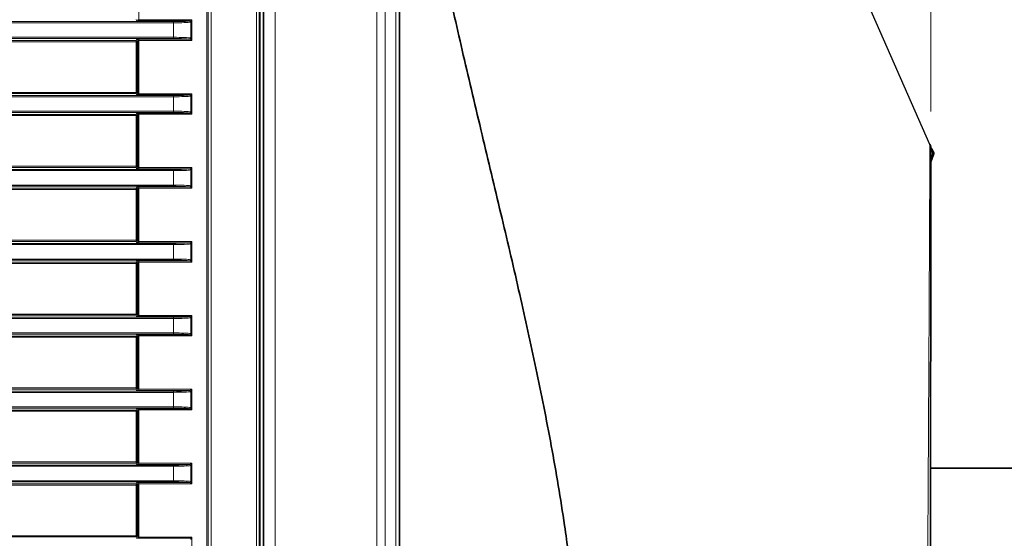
# Model space of a CAD drawing. Header units: millimetres. Extents: x 0 to 1118, y 0 to 864.
# Tile 130 of 256: x 219 to 260, y 489 to 511. Entities that reach past the tile are written whole.
import ezdxf

# ---------------------------------------------------------------- set-up
doc = ezdxf.new("R2010")
doc.units = ezdxf.units.MM
doc.layers.add('ALPHAREV', color=7, linetype='Continuous', lineweight=25)
doc.styles.add('SLDTEXTSTYLE0', font='TXT', dxfattribs={"width": 0.605})
doc.dimstyles.new('SLDDIMSTYLE0', dxfattribs={"dimtxt": 3.175, "dimasz": 4.572, "dimexe": 0, "dimexo": 0.0625, "dimgap": 0.79375, "dimtad": 0, "dimtih": 1, "dimtoh": 1, "dimdec": 1, "dimlfac": 4, "dimrnd": 1e-09, "dimzin": 12, "dimdsep": 46, "dimtxsty": 'SLDTEXTSTYLE0', "dimsah": 1, "dimcen": 0.09, "dimadec": 0, "dimazin": 3, "dimtfac": 1, "dimtofl": 0, "dimtmove": 0, "dimatfit": 3, "dimfxl": 1, "dimfrac": 2, "dimtolj": 1, "dimtzin": 12, "dimarcsym": 0})

# ---------------------------------------------------------------- blocks, each defined once
blk = doc.blocks.new('_D')
at = {"color": 7, "linetype": 'Continuous', "lineweight": 0}
for p, q in [((142.949, 580.599), (141.858, 580.599)), ((141.858, 580.599), (141.858, 575.727)), ((151.438, 580.599), (152.529, 580.599)), ((152.529, 580.599), (152.529, 575.727)), ((26.374, 533.894), (26.374, 579.763)), ((257.099, 507.333), (257.099, 579.763)), ((26.374, 578.163), (129.126, 578.163)), ((257.099, 578.163), (154.347, 578.163)), ((141.858, 575.727), (142.949, 575.727)), ((152.529, 575.727), (151.438, 575.727))]:
    blk.add_line(p, q, dxfattribs=at)
at = {"color": 7, "linetype": 'Continuous', "lineweight": 18}
for points in [[(26.374, 578.163), (30.946, 577.401), (30.946, 578.925)], [(257.099, 578.163), (252.527, 578.925), (252.527, 577.401)]]:
    blk.add_solid(points, dxfattribs=at)
at = {"color": 7, "linetype": 'Continuous', "lineweight": 18, "char_height": 3.175, "attachment_point": 1, "style": 'SLDTEXTSTYLE0'}
for s, insert in [('922.9', (129.852, 579.819)), ('36.3', (142.949, 579.819))]:
    blk.add_mtext(s, dxfattribs=dict(at, insert=insert))
blk = doc.blocks.new('_D_7')
at = {"color": 7, "linetype": 'Continuous', "lineweight": 0}
for p, q in [((313.44, 532.272), (312.348, 532.272)), ((312.348, 532.272), (312.348, 527.399)), ((319.503, 532.272), (320.594, 532.272)), ((320.594, 532.272), (320.594, 527.399)), ((322.412, 529.836), (325.587, 529.836)), ((325.587, 529.836), (325.587, 515.001)), ((312.348, 527.399), (313.44, 527.399)), ((320.594, 527.399), (319.503, 527.399)), ((233.122, 515.001), (327.187, 515.001)), ((325.587, 515.001), (325.587, 486.876)), ((233.122, 486.876), (327.187, 486.876))]:
    blk.add_line(p, q, dxfattribs=at)
at = {"color": 7, "linetype": 'Continuous', "lineweight": 18}
for points in [[(325.587, 515.001), (324.825, 510.429), (326.349, 510.429)], [(325.587, 486.876), (326.349, 491.448), (324.825, 491.448)]]:
    blk.add_solid(points, dxfattribs=at)
at = {"color": 7, "linetype": 'Continuous', "lineweight": 18, "char_height": 3.175, "attachment_point": 1, "style": 'SLDTEXTSTYLE0'}
for s, insert in [('112.5', (300.343, 531.492)), ('4.4', (313.44, 531.492))]:
    blk.add_mtext(s, dxfattribs=dict(at, insert=insert))

msp = doc.modelspace()

# ---------------------------------------------------------------- linework, layer by layer
at = {"color": 7, "linetype": 'Continuous', "lineweight": 18}
for p, q in [((228.5773, 445.9506), (228.5773, 525.5522)), ((228.7023, 525.5522), (228.7023, 445.9506)), ((229.3741, 524.6264), (229.3741, 446.8764)), ((233.667, 524.6264), (233.667, 446.8764)), ((234.0206, 524.6264), (234.0206, 446.8764)), ((234.4777, 524.6264), (234.4777, 446.8764)), ((226.4891, 450.6239), (226.4891, 520.8789)), ((226.5391, 520.8789), (226.5391, 450.6239)), ((226.547, 450.616), (226.547, 520.8868)), ((226.6719, 520.8868), (226.6719, 450.616)), ((223.6107, 513.4637), (223.6107, 511.2066)), ((223.5108, 511.1618), (223.4935, 511.2137)), ((223.6107, 511.1567), (223.6107, 511.2066)), ((223.6107, 511.2066), (225.8511, 511.2066)), ((225.7536, 511.1578), (225.8511, 511.2066)), ((225.8511, 511.2066), (225.8023, 511.109)), ((225.8511, 511.2066), (225.8511, 510.3387)), ((35.9277, 511.1289), (225.0705, 511.1289)), ((225.0705, 511.079), (35.9277, 511.079)), ((225.7496, 511.1567), (223.6107, 511.1567)), ((225.0705, 511.079), (225.0705, 511.1289)), ((225.0705, 510.4664), (225.0705, 511.079)), ((225.8023, 510.4363), (225.8023, 511.109)), ((35.9277, 510.4664), (225.0705, 510.4664)), ((225.0705, 510.4164), (35.9277, 510.4164)), ((223.4935, 510.3317), (223.5108, 510.3835)), ((223.6107, 510.3886), (225.7496, 510.3886)), ((223.6107, 510.3886), (223.6107, 510.3387)), ((225.0705, 510.4164), (225.0705, 510.4664)), ((225.8511, 510.3387), (225.7536, 510.3875)), ((225.8023, 510.4363), (225.8511, 510.3387)), ((203.9392, 510.3317), (223.4935, 510.3317)), ((223.4935, 510.2817), (203.9392, 510.2817)), ((223.4935, 510.3317), (223.4935, 510.2817)), ((223.4935, 510.2817), (223.5435, 510.2817)), ((223.4935, 508.1386), (223.4935, 510.2817)), ((223.5608, 510.3336), (223.5435, 510.2817)), ((223.5435, 510.2817), (223.5435, 508.1386)), ((223.5608, 508.0868), (223.5608, 510.3336)), ((225.8511, 510.3387), (223.6107, 510.3387)), ((223.6107, 510.3387), (223.6107, 508.0816)), ((35.9277, 508.0039), (225.0705, 508.0039)), ((225.0705, 507.954), (35.9277, 507.954)), ((203.9392, 508.1386), (223.4935, 508.1386)), ((223.4935, 508.0887), (203.9392, 508.0887)), ((223.4935, 508.1386), (223.5435, 508.1386)), ((223.4935, 508.1386), (223.4935, 508.0887)), ((223.5108, 508.0368), (223.4935, 508.0887)), ((223.5435, 508.1386), (223.5608, 508.0868)), ((223.6107, 508.0317), (223.6107, 508.0816)), ((223.6107, 508.0816), (225.8511, 508.0816)), ((225.7496, 508.0317), (223.6107, 508.0317)), ((225.0705, 507.954), (225.0705, 508.0039)), ((225.0705, 507.3414), (225.0705, 507.954)), ((225.7536, 508.0328), (225.8511, 508.0816)), ((225.8511, 508.0816), (225.8023, 507.984)), ((225.8023, 507.3113), (225.8023, 507.984)), ((225.8511, 508.0816), (225.8511, 507.2137)), ((35.9277, 507.3414), (225.0705, 507.3414)), ((225.0705, 507.2914), (35.9277, 507.2914)), ((203.9392, 507.2067), (223.4935, 507.2067)), ((223.4935, 507.1567), (203.9392, 507.1567)), ((223.4935, 507.2067), (223.5108, 507.2585)), ((223.4935, 507.2067), (223.4935, 507.1567)), ((223.4935, 505.0136), (223.4935, 507.1567)), ((223.4935, 507.1567), (223.5435, 507.1567)), ((223.5608, 507.2086), (223.5435, 507.1567)), ((223.5435, 507.1567), (223.5435, 505.0136)), ((223.5608, 504.9618), (223.5608, 507.2086)), ((223.6107, 507.2636), (225.7496, 507.2636)), ((223.6107, 507.2636), (223.6107, 507.2137)), ((225.8511, 507.2137), (223.6107, 507.2137)), ((223.6107, 507.2137), (223.6107, 504.9566)), ((225.0705, 507.2914), (225.0705, 507.3414)), ((225.8511, 507.2137), (225.7536, 507.2625)), ((225.8023, 507.3113), (225.8511, 507.2137)), ((257.0985, 505.3441), (257.1645, 505.5255)), ((257.1622, 505.5824), (257.0989, 505.7201)), ((257.1386, 505.7518), (257.2067, 505.6036)), ((257.2106, 505.5087), (257.1645, 505.5255)), ((203.9392, 505.0136), (223.4935, 505.0136)), ((223.4935, 504.9637), (203.9392, 504.9637)), ((223.4935, 505.0136), (223.4935, 504.9637)), ((223.4935, 505.0136), (223.5435, 505.0136)), ((223.5108, 504.9118), (223.4935, 504.9637)), ((223.5435, 505.0136), (223.5608, 504.9618)), ((223.6107, 504.9067), (223.6107, 504.9566)), ((223.6107, 504.9566), (225.8511, 504.9566)), ((225.7536, 504.9078), (225.8511, 504.9566)), ((225.8511, 504.9566), (225.8023, 504.859)), ((225.8511, 504.9566), (225.8511, 504.0887)), ((35.9277, 504.8789), (225.0705, 504.8789)), ((225.0705, 504.829), (35.9277, 504.829)), ((225.7496, 504.9067), (223.6107, 504.9067)), ((225.0705, 504.829), (225.0705, 504.8789)), ((225.0705, 504.2164), (225.0705, 504.829)), ((225.8023, 504.1863), (225.8023, 504.859)), ((35.9277, 504.2164), (225.0705, 504.2164)), ((225.0705, 504.1664), (35.9277, 504.1664)), ((223.4935, 504.0817), (223.5108, 504.1335)), ((223.6107, 504.1386), (225.7496, 504.1386)), ((223.6107, 504.1386), (223.6107, 504.0887)), ((225.0705, 504.1664), (225.0705, 504.2164)), ((225.8511, 504.0887), (225.7536, 504.1375)), ((225.8023, 504.1863), (225.8511, 504.0887)), ((203.9392, 504.0817), (223.4935, 504.0817)), ((223.4935, 504.0317), (203.9392, 504.0317)), ((223.4935, 504.0817), (223.4935, 504.0317)), ((223.4935, 501.8886), (223.4935, 504.0317)), ((223.4935, 504.0317), (223.5435, 504.0317)), ((223.5608, 504.0836), (223.5435, 504.0317)), ((223.5435, 504.0317), (223.5435, 501.8886)), ((223.5608, 501.8368), (223.5608, 504.0836)), ((225.8511, 504.0887), (223.6107, 504.0887)), ((223.6107, 504.0887), (223.6107, 501.8316)), ((35.9277, 501.7539), (225.0705, 501.7539)), ((225.0705, 501.704), (35.9277, 501.704)), ((203.9392, 501.8886), (223.4935, 501.8886)), ((223.4935, 501.8387), (203.9392, 501.8387)), ((223.4935, 501.8886), (223.4935, 501.8387)), ((223.4935, 501.8886), (223.5435, 501.8886)), ((223.5108, 501.7868), (223.4935, 501.8387)), ((223.5435, 501.8886), (223.5608, 501.8368)), ((223.6107, 501.7817), (223.6107, 501.8316)), ((223.6107, 501.8316), (225.8511, 501.8316)), ((225.7496, 501.7817), (223.6107, 501.7817)), ((225.0705, 501.704), (225.0705, 501.7539)), ((225.0705, 501.0914), (225.0705, 501.704)), ((225.7536, 501.7828), (225.8511, 501.8316)), ((225.8511, 501.8316), (225.8023, 501.734)), ((225.8023, 501.0613), (225.8023, 501.734)), ((225.8511, 501.8316), (225.8511, 500.9637)), ((35.9277, 501.0914), (225.0705, 501.0914)), ((225.0705, 501.0414), (35.9277, 501.0414)), ((203.9392, 500.9567), (223.4935, 500.9567)), ((223.4935, 500.9067), (203.9392, 500.9067)), ((223.4935, 500.9567), (223.5108, 501.0085)), ((223.4935, 500.9567), (223.4935, 500.9067)), ((223.4935, 498.7636), (223.4935, 500.9067)), ((223.4935, 500.9067), (223.5435, 500.9067)), ((223.5608, 500.9586), (223.5435, 500.9067)), ((223.5435, 500.9067), (223.5435, 498.7636)), ((223.5608, 498.7118), (223.5608, 500.9586)), ((223.6107, 501.0136), (225.7496, 501.0136)), ((223.6107, 501.0136), (223.6107, 500.9637)), ((225.8511, 500.9637), (223.6107, 500.9637)), ((223.6107, 500.9637), (223.6107, 498.7066)), ((225.0705, 501.0414), (225.0705, 501.0914)), ((225.8511, 500.9637), (225.7536, 501.0125)), ((225.8023, 501.0613), (225.8511, 500.9637)), ((203.9392, 498.7636), (223.4935, 498.7636)), ((223.4935, 498.7137), (203.9392, 498.7137)), ((223.4935, 498.7636), (223.5435, 498.7636)), ((223.4935, 498.7636), (223.4935, 498.7137)), ((223.5108, 498.6618), (223.4935, 498.7137)), ((223.5435, 498.7636), (223.5608, 498.7118)), ((223.6107, 498.6567), (223.6107, 498.7066)), ((223.6107, 498.7066), (225.8511, 498.7066)), ((225.7536, 498.6578), (225.8511, 498.7066)), ((225.8511, 498.7066), (225.8023, 498.609)), ((225.8511, 498.7066), (225.8511, 497.8387)), ((35.9277, 498.6289), (225.0705, 498.6289)), ((225.0705, 498.579), (35.9277, 498.579)), ((225.7496, 498.6567), (223.6107, 498.6567)), ((225.0705, 498.579), (225.0705, 498.6289)), ((225.0705, 497.9664), (225.0705, 498.579)), ((225.8023, 497.9363), (225.8023, 498.609)), ((35.9277, 497.9664), (225.0705, 497.9664)), ((225.0705, 497.9164), (35.9277, 497.9164)), ((223.4935, 497.8317), (223.5108, 497.8835)), ((223.6107, 497.8886), (225.7496, 497.8886)), ((223.6107, 497.8886), (223.6107, 497.8387)), ((225.0705, 497.9164), (225.0705, 497.9664)), ((225.8511, 497.8387), (225.7536, 497.8875)), ((225.8023, 497.9363), (225.8511, 497.8387)), ((203.9392, 497.8317), (223.4935, 497.8317)), ((223.4935, 497.7817), (203.9392, 497.7817)), ((223.4935, 497.8317), (223.4935, 497.7817)), ((223.4935, 497.7817), (223.5435, 497.7817)), ((223.4935, 495.6386), (223.4935, 497.7817)), ((223.5608, 497.8336), (223.5435, 497.7817)), ((223.5435, 497.7817), (223.5435, 495.6386)), ((223.5608, 495.5868), (223.5608, 497.8336)), ((225.8511, 497.8387), (223.6107, 497.8387)), ((223.6107, 497.8387), (223.6107, 495.5816)), ((35.9277, 495.5039), (225.0705, 495.5039)), ((225.0705, 495.454), (35.9277, 495.454)), ((203.9392, 495.6386), (223.4935, 495.6386)), ((223.4935, 495.5887), (203.9392, 495.5887)), ((223.4935, 495.6386), (223.4935, 495.5887)), ((223.4935, 495.6386), (223.5435, 495.6386)), ((223.5108, 495.5368), (223.4935, 495.5887)), ((223.5435, 495.6386), (223.5608, 495.5868)), ((223.6107, 495.5317), (223.6107, 495.5816)), ((223.6107, 495.5816), (225.8511, 495.5816)), ((225.7496, 495.5317), (223.6107, 495.5317)), ((225.0705, 495.454), (225.0705, 495.5039)), ((225.0705, 494.8414), (225.0705, 495.454)), ((225.7536, 495.5328), (225.8511, 495.5816)), ((225.8511, 495.5816), (225.8023, 495.484)), ((225.8023, 494.8113), (225.8023, 495.484)), ((225.8511, 495.5816), (225.8511, 494.7137)), ((35.9277, 494.8414), (225.0705, 494.8414)), ((225.0705, 494.7914), (35.9277, 494.7914)), ((203.9392, 494.7067), (223.4935, 494.7067)), ((223.4935, 494.6567), (203.9392, 494.6567)), ((223.4935, 494.7067), (223.5108, 494.7585)), ((223.4935, 494.7067), (223.4935, 494.6567)), ((223.4935, 494.6567), (223.5435, 494.6567)), ((223.4935, 492.5136), (223.4935, 494.6567)), ((223.5608, 494.7086), (223.5435, 494.6567)), ((223.5435, 494.6567), (223.5435, 492.5136)), ((223.5608, 492.4618), (223.5608, 494.7086)), ((223.6107, 494.7636), (225.7496, 494.7636)), ((223.6107, 494.7636), (223.6107, 494.7137)), ((225.8511, 494.7137), (223.6107, 494.7137)), ((223.6107, 494.7137), (223.6107, 492.4566)), ((225.0705, 494.7914), (225.0705, 494.8414)), ((225.8511, 494.7137), (225.7536, 494.7625)), ((225.8023, 494.8113), (225.8511, 494.7137)), ((203.9392, 492.5136), (223.4935, 492.5136)), ((223.4935, 492.4637), (203.9392, 492.4637)), ((223.4935, 492.5136), (223.4935, 492.4637)), ((223.4935, 492.5136), (223.5435, 492.5136)), ((223.5108, 492.4118), (223.4935, 492.4637)), ((223.5435, 492.5136), (223.5608, 492.4618)), ((35.9277, 492.3789), (225.0705, 492.3789)), ((225.0705, 492.329), (35.9277, 492.329)), ((223.6107, 492.4067), (223.6107, 492.4566)), ((223.6107, 492.4566), (225.8511, 492.4566)), ((225.7496, 492.4067), (223.6107, 492.4067)), ((225.0705, 492.329), (225.0705, 492.3789)), ((225.0705, 491.7164), (225.0705, 492.329)), ((225.7536, 492.4078), (225.8511, 492.4566)), ((225.8511, 492.4566), (225.8023, 492.359)), ((225.8023, 491.6863), (225.8023, 492.359)), ((225.8511, 492.4566), (225.8511, 491.5887)), ((35.9277, 491.7164), (225.0705, 491.7164)), ((225.0705, 491.6664), (35.9277, 491.6664)), ((223.4935, 491.5817), (223.5108, 491.6335)), ((223.6107, 491.6386), (225.7496, 491.6386)), ((223.6107, 491.6386), (223.6107, 491.5887)), ((225.0705, 491.6664), (225.0705, 491.7164)), ((225.8511, 491.5887), (225.7536, 491.6375)), ((225.8023, 491.6863), (225.8511, 491.5887)), ((203.9392, 491.5817), (223.4935, 491.5817)), ((223.4935, 491.5317), (203.9392, 491.5317)), ((223.4935, 491.5817), (223.4935, 491.5317)), ((223.4935, 489.3886), (223.4935, 491.5317)), ((223.4935, 491.5317), (223.5435, 491.5317)), ((223.5608, 491.5836), (223.5435, 491.5317)), ((223.5435, 491.5317), (223.5435, 489.3886)), ((223.5608, 489.3368), (223.5608, 491.5836)), ((225.8511, 491.5887), (223.6107, 491.5887)), ((223.6107, 491.5887), (223.6107, 489.3316)), ((203.9392, 489.3886), (223.4935, 489.3886)), ((223.4935, 489.3387), (203.9392, 489.3387)), ((223.4935, 489.3886), (223.5435, 489.3886)), ((223.4935, 489.3886), (223.4935, 489.3387)), ((223.5108, 489.2868), (223.4935, 489.3387)), ((223.5435, 489.3886), (223.5608, 489.3368)), ((223.6107, 489.2817), (223.6107, 489.3316)), ((223.6107, 489.3316), (225.8511, 489.3316)), ((225.7496, 489.2817), (223.6107, 489.2817)), ((225.7536, 489.2828), (225.8511, 489.3316)), ((225.8511, 489.3316), (225.8023, 489.234)), ((225.8511, 489.3316), (225.8511, 488.4637))]:
    msp.add_line(p, q, dxfattribs=at)
at = {"color": 7, "linetype": 'Continuous', "lineweight": 35}
for p, q in [((228.7286, 525.5631), (228.7286, 445.9397)), ((228.8741, 524.6264), (228.8741, 446.8764)), ((234.6241, 524.6264), (234.6241, 446.8764)), ((257.2106, 505.5087), (257.0983, 505.2001)), ((257.099, 505.7248), (257.099, 505.7249)), ((257.2067, 505.6043), (257.1386, 505.7525)), ((257.2182, 505.551), (257.2182, 505.5522)), ((257.0745, 491.0174), (257.0745, 493.1832)), ((261.537, 492.2514), (257.0745, 492.2514)), ((257.0745, 490.8339), (257.0745, 490.2729))]:
    msp.add_line(p, q, dxfattribs=at)
at = {"color": 7, "linetype": 'Continuous', "lineweight": 18, "flags": 128}
msp.add_lwpolyline([(257.0533, 505.9375), (257.0951, 505.8466), (257.0959, 505.8449), (257.1386, 505.7518)], dxfattribs=at)
at = {"color": 7, "linetype": 'Continuous', "lineweight": 18}
for centre, radius, start, end in [((223.5107, 511.2119), 0.05, 270.02637, 359.90378), ((225.7481, 511.1067), 0.05, 0.03034, 88.31188), ((225.7507, 511.1062), 0.0517, 3.14736, 86.85264), ((223.5107, 510.3335), 0.05, 0.09622, 89.97363), ((225.7481, 510.4386), 0.05, 271.68812, 359.96966), ((225.7507, 510.4391), 0.0517, 273.14736, 356.85264), ((223.4935, 510.2816), 0.05, 0.09622, 89.97363), ((223.4935, 508.1387), 0.05, 270.02637, 359.90378), ((223.5107, 508.0869), 0.05, 270.02637, 359.90378), ((225.7481, 507.9817), 0.05, 0.03034, 88.31188), ((225.7507, 507.9812), 0.0517, 3.14736, 86.85264), ((223.4935, 507.1566), 0.05, 0.09622, 89.97363), ((223.5107, 507.2085), 0.05, 0.09622, 89.97363), ((225.7481, 507.3136), 0.05, 271.68812, 359.96966), ((225.7507, 507.3141), 0.0517, 273.14736, 356.85264), ((256.7702, 506.4725), 0.8094, 293.96835, 297.07976), ((256.7779, 506.4478), 0.9469, 293.9444, 296.93054), ((223.4935, 505.0137), 0.05, 270.02637, 359.90378), ((223.5107, 504.9619), 0.05, 270.02637, 359.90378), ((225.7481, 504.8567), 0.05, 0.03034, 88.31188), ((225.7507, 504.8562), 0.0517, 3.14736, 86.85264), ((223.5107, 504.0835), 0.05, 0.09622, 89.97363), ((225.7481, 504.1886), 0.05, 271.68812, 359.96966), ((225.7507, 504.1891), 0.0517, 273.14736, 356.85264), ((223.4935, 504.0316), 0.05, 0.09622, 89.97363), ((223.4935, 501.8887), 0.05, 270.02637, 359.90378), ((223.5107, 501.8369), 0.05, 270.02637, 359.90378), ((225.7481, 501.7317), 0.05, 0.03034, 88.31188), ((225.7507, 501.7312), 0.0517, 3.14736, 86.85264), ((223.4935, 500.9066), 0.05, 0.09622, 89.97363), ((223.5107, 500.9585), 0.05, 0.09622, 89.97363), ((225.7481, 501.0636), 0.05, 271.68812, 359.96966), ((225.7507, 501.0641), 0.0517, 273.14736, 356.85264), ((223.4935, 498.7637), 0.05, 270.02637, 359.90378), ((223.5107, 498.7119), 0.05, 270.02637, 359.90378), ((225.7481, 498.6067), 0.05, 0.03034, 88.31188), ((225.7507, 498.6062), 0.0517, 3.14736, 86.85264), ((223.5107, 497.8335), 0.05, 0.09622, 89.97363), ((225.7481, 497.9386), 0.05, 271.68812, 359.96966), ((225.7507, 497.9391), 0.0517, 273.14736, 356.85264), ((223.4935, 497.7816), 0.05, 0.09622, 89.97363), ((223.4935, 495.6387), 0.05, 270.02637, 359.90378), ((223.5107, 495.5869), 0.05, 270.02637, 359.90378), ((225.7481, 495.4817), 0.05, 0.03034, 88.31188), ((225.7507, 495.4812), 0.0517, 3.14736, 86.85264), ((223.4935, 494.6566), 0.05, 0.09622, 89.97363), ((223.5107, 494.7085), 0.05, 0.09622, 89.97363), ((225.7481, 494.8136), 0.05, 271.68812, 359.96966), ((225.7507, 494.8141), 0.0517, 273.14736, 356.85264), ((223.4935, 492.5137), 0.05, 270.02637, 359.90378), ((223.5107, 492.4619), 0.05, 270.02637, 359.90378), ((225.7481, 492.3567), 0.05, 0.03034, 88.31188), ((225.7507, 492.3562), 0.0517, 3.14736, 86.85264), ((223.5107, 491.5835), 0.05, 0.09622, 89.97363), ((225.7481, 491.6886), 0.05, 271.68812, 359.96966), ((225.7507, 491.6891), 0.0517, 273.14736, 356.85264), ((223.4935, 491.5316), 0.05, 0.09622, 89.97363), ((223.4935, 489.3887), 0.05, 270.02637, 359.90378), ((223.5107, 489.3369), 0.05, 270.02637, 359.90378), ((225.7507, 489.2312), 0.0517, 3.14736, 86.85264)]:
    msp.add_arc(centre, radius, start, end, dxfattribs=at)
at = {"color": 7, "linetype": 'Continuous', "lineweight": 35}
msp.add_arc((257.0932, 505.5521), 0.125, 0.03116, 24.64985, dxfattribs=at)
at = {"color": 7, "linetype": 'Continuous', "lineweight": 18}
for centre, major_axis, ratio, start_param, end_param in [((223.6107, 511.2119), (0.05, 0), 0.1048156, 3.1590459, 4.712389), ((223.6107, 511.1619), (0.1, 0), 0.0524078, 3.1590459, 4.712389), ((225.0705, 511.1656), (0.7, 0), 0.0524078, 4.712389, 6.0382192), ((225.0705, 511.1157), (0.75, 0), 0.0489139, 4.712389, 6.0382192), ((223.6107, 510.3834), (0.1, 0), 0.0524078, 1.5707963, 3.1241394), ((225.0705, 510.4297), (0.75, 0), 0.0489139, 0.2449661, 1.5707963), ((225.0705, 510.3798), (0.7, 0), 0.0524078, 0.2449661, 1.5707963), ((223.6107, 510.3335), (0.05, 0), 0.1048156, 1.5707963, 3.1241394), ((223.6107, 508.0369), (0.1, 0), 0.0524078, 3.1590459, 4.712389), ((223.6107, 508.0869), (0.05, 0), 0.1048156, 3.1590459, 4.712389), ((225.0705, 508.0406), (0.7, 0), 0.0524078, 4.712389, 6.0382192), ((225.0705, 507.9907), (0.75, 0), 0.0489139, 4.712389, 6.0382192), ((223.6107, 507.2584), (0.1, 0), 0.0524078, 1.5707963, 3.1241394), ((223.6107, 507.2085), (0.05, 0), 0.1048156, 1.5707963, 3.1241394), ((225.0705, 507.3047), (0.75, 0), 0.0489139, 0.2449661, 1.5707963), ((225.0705, 507.2548), (0.7, 0), 0.0524078, 0.2449661, 1.5707963), ((223.6107, 504.9619), (0.05, 0), 0.1048156, 3.1590459, 4.712389), ((223.6107, 504.9119), (0.1, 0), 0.0524078, 3.1590459, 4.712389), ((225.0705, 504.9156), (0.7, 0), 0.0524078, 4.712389, 6.0382192), ((225.0705, 504.8657), (0.75, 0), 0.0489139, 4.712389, 6.0382192), ((223.6107, 504.1334), (0.1, 0), 0.0524078, 1.5707963, 3.1241394), ((225.0705, 504.1797), (0.75, 0), 0.0489139, 0.2449661, 1.5707963), ((225.0705, 504.1298), (0.7, 0), 0.0524078, 0.2449661, 1.5707963), ((223.6107, 504.0835), (0.05, 0), 0.1048156, 1.5707963, 3.1241394), ((223.6107, 501.7869), (0.1, 0), 0.0524078, 3.1590459, 4.712389), ((223.6107, 501.8369), (0.05, 0), 0.1048156, 3.1590459, 4.712389), ((225.0705, 501.7906), (0.7, 0), 0.0524078, 4.712389, 6.0382192), ((225.0705, 501.7407), (0.75, 0), 0.0489139, 4.712389, 6.0382192), ((223.6107, 501.0084), (0.1, 0), 0.0524078, 1.5707963, 3.1241394), ((223.6107, 500.9585), (0.05, 0), 0.1048156, 1.5707963, 3.1241394), ((225.0705, 501.0547), (0.75, 0), 0.0489139, 0.2449661, 1.5707963), ((225.0705, 501.0048), (0.7, 0), 0.0524078, 0.2449661, 1.5707963), ((223.6107, 498.7119), (0.05, 0), 0.1048156, 3.1590459, 4.712389), ((223.6107, 498.6619), (0.1, 0), 0.0524078, 3.1590459, 4.712389), ((225.0705, 498.6656), (0.7, 0), 0.0524078, 4.712389, 6.0382192), ((225.0705, 498.6157), (0.75, 0), 0.0489139, 4.712389, 6.0382192), ((223.6107, 497.8834), (0.1, 0), 0.0524078, 1.5707963, 3.1241394), ((225.0705, 497.9297), (0.75, 0), 0.0489139, 0.2449661, 1.5707963), ((225.0705, 497.8798), (0.7, 0), 0.0524078, 0.2449661, 1.5707963), ((223.6107, 497.8335), (0.05, 0), 0.1048156, 1.5707963, 3.1241394), ((223.6107, 495.5369), (0.1, 0), 0.0524078, 3.1590459, 4.712389), ((223.6107, 495.5869), (0.05, 0), 0.1048156, 3.1590459, 4.712389), ((225.0705, 495.5406), (0.7, 0), 0.0524078, 4.712389, 6.0382192), ((225.0705, 495.4907), (0.75, 0), 0.0489139, 4.712389, 6.0382192), ((223.6107, 494.7584), (0.1, 0), 0.0524078, 1.5707963, 3.1241394), ((223.6107, 494.7085), (0.05, 0), 0.1048156, 1.5707963, 3.1241394), ((225.0705, 494.8047), (0.75, 0), 0.0489139, 0.2449661, 1.5707963), ((225.0705, 494.7548), (0.7, 0), 0.0524078, 0.2449661, 1.5707963), ((223.6107, 492.4619), (0.05, 0), 0.1048156, 3.1590459, 4.712389), ((223.6107, 492.4119), (0.1, 0), 0.0524078, 3.1590459, 4.712389), ((225.0705, 492.4156), (0.7, 0), 0.0524078, 4.712389, 6.0382192), ((225.0705, 492.3657), (0.75, 0), 0.0489139, 4.712389, 6.0382192), ((223.6107, 491.6334), (0.1, 0), 0.0524078, 1.5707963, 3.1241394), ((225.0705, 491.6797), (0.75, 0), 0.0489139, 0.2449661, 1.5707963), ((225.0705, 491.6298), (0.7, 0), 0.0524078, 0.2449661, 1.5707963), ((223.6107, 491.5835), (0.05, 0), 0.1048156, 1.5707963, 3.1241394), ((223.6107, 489.2869), (0.1, 0), 0.0524078, 3.1590459, 4.712389), ((223.6107, 489.3369), (0.05, 0), 0.1048156, 3.1590459, 4.712389)]:
    msp.add_ellipse(centre, major_axis=major_axis, ratio=ratio, start_param=start_param, end_param=end_param, dxfattribs=at)
at = {"color": 7, "linetype": 'Continuous', "lineweight": 35}
for points, knots in [([(242.1105, 475.7514), (242.1725, 476.5342), (242.2962, 478.0971), (242.3474, 480.4681), (242.3009, 482.8284), (242.1557, 485.177), (241.9244, 487.5098), (241.5675, 490.1995), (241.0613, 493.2078), (240.4112, 496.4614), (239.7031, 499.6649), (238.9493, 502.8854), (238.1568, 506.1947), (237.3748, 509.4927), (236.6348, 512.7441), (235.962, 515.9064), (235.3683, 519.0124), (234.9156, 521.6532), (234.7035, 523.2373), (234.6241, 523.8308)], [0, 0, 0, 0, 0.0437475, 0.0873415, 0.1310851, 0.1742982, 0.217898, 0.2620444, 0.3273069, 0.3923122, 0.4555206, 0.5226152, 0.5935606, 0.6675093, 0.7390823, 0.8119297, 0.8844299, 0.9567007, 1, 1, 1, 1]), ([(257.099, 505.7329), (257.0986, 505.7693), (257.0944, 505.8044), (257.0789, 505.873), (257.0677, 505.9062), (257.0533, 505.9375)], [0, 0, 0, 0, 0.5, 0.5, 1, 1, 1, 1]), ([(257.0854, 445.815), (257.0854, 445.8172), (257.0854, 445.8236), (257.0853, 445.8943), (257.0851, 446.0525), (257.0848, 446.2902), (257.0844, 446.6055), (257.084, 446.9983), (257.0834, 447.4674), (257.0827, 448.0112), (257.0819, 448.628), (257.081, 449.3158), (257.0801, 450.0721), (257.0791, 450.8946), (257.0779, 451.7804), (257.0767, 452.7264), (257.0754, 453.7324), (257.0741, 454.7972), (257.0727, 455.921), (257.0713, 457.0976), (257.0699, 458.3242), (257.0685, 459.5979), (257.0671, 460.9156), (257.0657, 462.271), (257.0644, 463.6609), (257.0633, 465.0825), (257.0623, 466.5362), (257.0614, 468.0178), (257.0608, 469.5206), (257.0603, 471.0379), (257.0601, 472.5631), (257.0602, 474.0852), (257.0606, 475.6056), (257.0613, 477.1263), (257.0623, 478.6547), (257.0636, 480.186), (257.065, 481.7141), (257.0667, 483.2328), (257.0685, 484.7355), (257.0704, 486.2154), (257.0724, 487.666), (257.0745, 489.0808), (257.0765, 490.4541), (257.0786, 491.7804), (257.0806, 493.0549), (257.0825, 494.2734), (257.0843, 495.4385), (257.086, 496.5581), (257.0877, 497.6327), (257.0892, 498.6569), (257.0907, 499.6228), (257.092, 500.5259), (257.0932, 501.3622), (257.0942, 502.1277), (257.0952, 502.8234), (257.096, 503.4488), (257.0968, 504.0023), (257.0974, 504.4814), (257.0979, 504.8849), (257.0983, 505.2117), (257.0986, 505.4617), (257.0989, 505.6311), (257.099, 505.7132), (257.099, 505.7219), (257.099, 505.7248)], [0, 0, 0, 0, 0.0085652, 0.0248389, 0.0411648, 0.057554, 0.0739923, 0.0904662, 0.1069612, 0.1234603, 0.139946, 0.1564051, 0.1728259, 0.1891988, 0.2055171, 0.2217737, 0.2379335, 0.2542649, 0.2706012, 0.2869478, 0.3033082, 0.3196863, 0.336086, 0.3525052, 0.3688312, 0.3851878, 0.401616, 0.4180881, 0.4345745, 0.4510351, 0.4674403, 0.4837761, 0.4998645, 0.5160746, 0.5324179, 0.548876, 0.5654271, 0.5820461, 0.5987055, 0.6153754, 0.6320182, 0.6486061, 0.6651136, 0.6815182, 0.6978016, 0.71395, 0.7299588, 0.7460791, 0.762424, 0.7788262, 0.79526, 0.8116949, 0.8280995, 0.8444492, 0.8607151, 0.8770865, 0.8934477, 0.9098085, 0.9261792, 0.9425676, 0.9589837, 0.9754268, 0.9918006, 1, 1, 1, 1]), ([(257.0745, 493.5123), (257.0745, 493.514), (257.0745, 493.52), (257.0745, 493.4709), (257.0745, 493.3716), (257.0745, 493.2663), (257.0745, 493.2031), (257.0745, 493.1919)], [0, 0, 0, 0, 0.1096747, 0.3866618, 0.6636376, 0.9406086, 1, 1, 1, 1]), ([(257.0745, 490.9175), (257.0745, 490.9182), (257.0745, 490.9201), (257.0745, 490.878), (257.0745, 490.8405), (257.0745, 490.8339)], [0, 0, 0, 0, 0.3298148, 0.8816422, 1, 1, 1, 1]), ([(257.0745, 490.2729), (257.0745, 490.2361), (257.0745, 490.1626), (257.0745, 490.0061), (257.0745, 489.8371), (257.0745, 489.713), (257.0745, 489.6515), (257.0745, 489.6407)], [0, 0, 0, 0, 0.2372859, 0.4745722, 0.7118487, 0.9491212, 1, 1, 1, 1]), ([(257.0745, 489.6407), (257.0745, 489.6263), (257.0745, 489.5861), (257.0745, 489.5129), (257.0745, 489.4301), (257.0745, 489.3705), (257.0745, 489.3435), (257.0745, 489.3352)], [0, 0, 0, 0, 0.1395286, 0.3890218, 0.6385058, 0.8879868, 1, 1, 1, 1])]:
    msp.add_open_spline(points, degree=3, knots=knots, dxfattribs=at)
at = {"color": 7, "linetype": 'Continuous', "lineweight": 18}
for points in [[(225.7496, 511.1567), (225.751, 511.1568), (225.7523, 511.1572), (225.7536, 511.1578)], [(225.8023, 511.109), (225.801, 511.1078), (225.7996, 511.1071), (225.7981, 511.1068)], [(225.7536, 510.3875), (225.7523, 510.3881), (225.751, 510.3885), (225.7496, 510.3886)], [(225.7981, 510.4386), (225.7996, 510.4383), (225.801, 510.4375), (225.8023, 510.4363)], [(225.7496, 508.0317), (225.751, 508.0318), (225.7523, 508.0322), (225.7536, 508.0328)], [(225.8023, 507.984), (225.801, 507.9828), (225.7996, 507.9821), (225.7981, 507.9818)], [(225.7536, 507.2625), (225.7523, 507.2631), (225.751, 507.2635), (225.7496, 507.2636)], [(225.7981, 507.3136), (225.7996, 507.3133), (225.801, 507.3125), (225.8023, 507.3113)], [(257.1386, 505.7518), (257.1386, 505.7523), (257.1386, 505.7527), (257.1386, 505.7523), (257.1386, 505.7518)], [(257.1622, 505.5824), (257.1704, 505.5646), (257.1712, 505.5439), (257.1645, 505.5255)], [(257.2067, 505.6036), (257.2067, 505.6041), (257.2067, 505.6043), (257.2067, 505.6043)], [(225.7496, 504.9067), (225.751, 504.9068), (225.7523, 504.9072), (225.7536, 504.9078)], [(225.8023, 504.859), (225.801, 504.8578), (225.7996, 504.8571), (225.7981, 504.8568)], [(225.7536, 504.1375), (225.7523, 504.1381), (225.751, 504.1385), (225.7496, 504.1386)], [(225.7981, 504.1886), (225.7996, 504.1883), (225.801, 504.1875), (225.8023, 504.1863)], [(225.7496, 501.7817), (225.751, 501.7818), (225.7523, 501.7822), (225.7536, 501.7828)], [(225.8023, 501.734), (225.801, 501.7328), (225.7996, 501.7321), (225.7981, 501.7318)], [(225.7536, 501.0125), (225.7523, 501.0131), (225.751, 501.0135), (225.7496, 501.0136)], [(225.7981, 501.0636), (225.7996, 501.0633), (225.801, 501.0625), (225.8023, 501.0613)], [(225.7496, 498.6567), (225.751, 498.6568), (225.7523, 498.6572), (225.7536, 498.6578)], [(225.8023, 498.609), (225.801, 498.6078), (225.7996, 498.6071), (225.7981, 498.6068)], [(225.7536, 497.8875), (225.7523, 497.8881), (225.751, 497.8885), (225.7496, 497.8886)], [(225.7981, 497.9386), (225.7996, 497.9383), (225.801, 497.9375), (225.8023, 497.9363)], [(225.7496, 495.5317), (225.751, 495.5318), (225.7523, 495.5322), (225.7536, 495.5328)], [(225.8023, 495.484), (225.801, 495.4828), (225.7996, 495.4821), (225.7981, 495.4818)], [(225.7536, 494.7625), (225.7523, 494.7631), (225.751, 494.7635), (225.7496, 494.7636)], [(225.7981, 494.8136), (225.7996, 494.8133), (225.801, 494.8125), (225.8023, 494.8113)], [(225.7496, 492.4067), (225.751, 492.4068), (225.7523, 492.4072), (225.7536, 492.4078)], [(225.8023, 492.359), (225.801, 492.3578), (225.7996, 492.3571), (225.7981, 492.3568)], [(225.7536, 491.6375), (225.7523, 491.6381), (225.751, 491.6385), (225.7496, 491.6386)], [(225.7981, 491.6886), (225.7996, 491.6883), (225.801, 491.6875), (225.8023, 491.6863)], [(225.7496, 489.2817), (225.751, 489.2818), (225.7523, 489.2822), (225.7536, 489.2828)]]:
    msp.add_open_spline(points, degree=3, dxfattribs=at)
msp.add_open_spline([(257.0085, 445.5447), (257.0084, 445.5644), (257.0082, 445.6041), (257.0068, 445.9283), (257.0045, 446.4522), (257.0013, 447.1885), (256.9971, 448.1229), (256.992, 449.2456), (256.986, 450.5677), (256.9789, 452.0679), (256.9713, 453.7302), (256.9629, 455.5382), (256.9541, 457.5093), (256.9451, 459.6084), (256.9364, 461.8163), (256.9286, 464.1125), (256.9217, 466.5168), (256.9168, 468.9861), (256.9141, 471.4989), (256.9139, 474.0338), (256.9165, 476.6087), (256.9223, 479.1717), (256.9311, 481.7008), (256.9419, 484.1849), (256.9543, 486.638), (256.9672, 489.0039), (256.9799, 491.2555), (256.9921, 493.3825), (257.0034, 495.4056), (257.0135, 497.2769), (257.0223, 498.9833), (257.0299, 500.5158), (257.0363, 501.8893), (257.0415, 503.0721), (257.0458, 504.0574), (257.049, 504.8413), (257.0514, 505.4288), (257.0529, 505.8244), (257.0533, 505.9301), (257.0533, 505.9373), (257.0533, 505.9375)], degree=3, knots=[0, 0, 0, 0, 0.0262756, 0.0528932, 0.0797944, 0.107084, 0.1335389, 0.1601777, 0.1871009, 0.214414, 0.2408794, 0.2675291, 0.2944644, 0.3217907, 0.3483138, 0.3750225, 0.4020191, 0.4294096, 0.456062, 0.4829029, 0.5100353, 0.5375678, 0.5642248, 0.591071, 0.6185142, 0.6461639, 0.6727892, 0.6996026, 0.7267077, 0.7542117, 0.7806499, 0.8072716, 0.8341773, 0.8614718, 0.8878646, 0.9144398, 0.941297, 0.9685406, 0.9994922, 1, 1, 1, 1], dxfattribs=at)
at = {"color": 7, "linetype": 'Continuous', "lineweight": 35}
msp.add_open_spline([(257.2106, 505.5087), (257.2218, 505.5395), (257.2204, 505.5739), (257.2067, 505.6036)], degree=3, dxfattribs=at)
at = {"layer": 'ALPHAREV'}
msp.add_line((257.0533, 505.9375), (245.4302, 532.3629), dxfattribs=at)

# ---------------------------------------------------------------- dimensions: what is measured, and where the dimension line sits
at = {"color": 7, "linetype": 'Continuous', "lineweight": 18}
dim = msp.add_linear_dim(base=(26.3741, 578.163), p1=(257.099, 505.7329), p2=(26.3741, 532.2943), dimstyle='SLDDIMSTYLE0', dxfattribs=at)
dim.commit()
dim.dimension.update_dxf_attribs({"geometry": '_D', "text_midpoint": (141.7365, 578.163), "dimtype": 160})
dim = msp.add_linear_dim(base=(325.587, 486.8764), p1=(231.5216, 515.0014), p2=(231.5216, 486.8764), angle=90, dimstyle='SLDDIMSTYLE0', dxfattribs=at)
dim.commit()
dim.dimension.update_dxf_attribs({"geometry": '_D_7', "text_midpoint": (325.587, 529.8356), "dimtype": 160})

doc.saveas('drawing.dxf')
